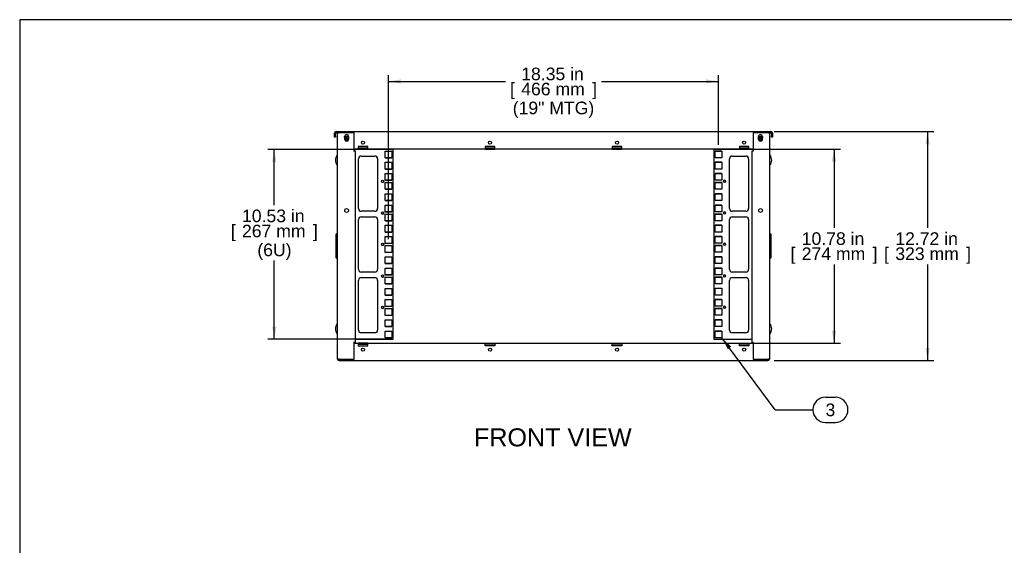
# Model space of a CAD drawing. Header units: inches. Extents: x 0 to 100, y 0 to 75.
# Tile 2 of 17: x 0 to 55, y 46 to 75. Entities that reach past the tile are written whole.
import ezdxf
from ezdxf.enums import TextEntityAlignment as Align

# ---------------------------------------------------------------- set-up
doc = ezdxf.new("R2010")
doc.units = ezdxf.units.IN
doc.header["$MEASUREMENT"] = 0
for name, color, linetype in [('COM57176-16', 7, 'Continuous'), ('COM57177-1', 7, 'Continuous'), ('COM57179-6S', 7, 'Continuous'), ('Default', 7, 'Continuous'), ('HAN13044', 7, 'Continuous'), ('SCS19417', 7, 'Continuous'), ('SCS19496', 7, 'Continuous')]:
    doc.layers.add(name, color=color, linetype=linetype)
doc.styles.add('SEACAD_Arial', font='arial.ttf')
doc.dimstyles.new('WEB', dxfattribs={"dimtxt": 0.7, "dimasz": 0.7, "dimexe": 0.35, "dimexo": 0.35, "dimgap": 0.175, "dimtad": 0, "dimtih": 1, "dimtoh": 1, "dimzin": 4, "dimdsep": 46, "dimtxsty": 'SEACAD_Arial', "dimblk1": '_SE_FILLED', "dimblk2": '_SE_FILLED', "dimsah": 1, "dimcen": 0.35, "dimadec": 0, "dimazin": 0, "dimtfac": 0.8, "dimtdec": 0, "dimtofl": 0, "dimtmove": 0, "dimatfit": 3, "dimfxl": 1, "dimtolj": 1, "dimtzin": 4, "dimarcsym": 0})

# ---------------------------------------------------------------- blocks, each defined once
blk = doc.blocks.new('SEANNOT_GROUP3')
at = {"layer": 'Default', "linetype": 'Continuous'}
blk.add_hatch(color=7, dxfattribs=at).paths.add_polyline_path([(39.542, 56.771), (39.032, 57.265), (39.354, 56.633)])
at = {"layer": 'Default', "color": 7, "linetype": 'Continuous'}
for p, q in [((44.786, 53.963), (45.334, 53.963)), ((41.986, 53.263), (44.086, 53.263)), ((44.786, 52.563), (45.334, 52.563))]:
    blk.add_line(p, q, dxfattribs=at)
blk.add_lwpolyline([(41.986, 53.263), (39.032, 57.265)], dxfattribs=at)
for centre, start, end in [((44.786, 53.263), 90, 270), ((45.334, 53.263), 270, 90)]:
    blk.add_arc(centre, 0.7, start, end, dxfattribs=at)
at = {"layer": 'Default', "color": 7, "linetype": 'Continuous', "style": 'SEACAD_Arial'}
blk.add_text('3', height=0.7, dxfattribs=at).set_placement((44.786, 53.613), align=Align.TOP_LEFT)
blk = doc.blocks.new('SE3')
at = {"layer": 'COM57176-16', "color": 7, "linetype": 'Continuous'}
for p, q in [((17.67, 56.082), (17.67, 68.646)), ((17.756, 68.646), (17.67, 68.646)), ((18.582, 68.646), (17.756, 68.646)), ((18.061, 68.395), (18.061, 68.45)), ((18.279, 68.45), (18.279, 68.395)), ((18.582, 67.646), (18.582, 68.646)), ((41.584, 68.646), (40.758, 68.646)), ((40.758, 68.646), (40.758, 67.646)), ((41.061, 68.395), (41.061, 68.45)), ((41.279, 68.45), (41.279, 68.395)), ((41.67, 68.646), (41.584, 68.646)), ((41.67, 68.646), (41.67, 56.082)), ((18.553, 67.646), (18.553, 67.646)), ((18.553, 67.646), (18.582, 67.646)), ((18.639, 67.646), (18.553, 67.646)), ((18.639, 67.646), (18.639, 56.996)), ((40.701, 67.646), (40.787, 67.646)), ((40.701, 56.996), (40.701, 67.646)), ((40.787, 67.646), (40.758, 67.646)), ((40.787, 67.646), (40.787, 67.646)), ((18.553, 56.996), (18.582, 56.996)), ((18.553, 56.996), (18.553, 56.996)), ((18.639, 56.996), (18.553, 56.996)), ((18.582, 56.082), (18.582, 56.996)), ((18.582, 56.965), (18.811, 56.965)), ((19.342, 56.965), (18.811, 56.965)), ((18.811, 56.965), (18.811, 56.879)), ((19.342, 56.965), (25.873, 56.965)), ((19.342, 56.879), (19.342, 56.965)), ((25.873, 56.965), (26.404, 56.965)), ((25.873, 56.879), (25.873, 56.965)), ((26.404, 56.965), (32.936, 56.965)), ((26.404, 56.965), (26.404, 56.879)), ((32.936, 56.965), (33.467, 56.965)), ((32.936, 56.879), (32.936, 56.965)), ((33.467, 56.965), (39.998, 56.965)), ((33.467, 56.965), (33.467, 56.879)), ((39.998, 56.965), (40.529, 56.965)), ((39.998, 56.879), (39.998, 56.965)), ((40.529, 56.965), (40.758, 56.965)), ((40.529, 56.965), (40.529, 56.879)), ((40.701, 56.996), (40.787, 56.996)), ((40.758, 56.996), (40.758, 56.082)), ((40.787, 56.996), (40.758, 56.996)), ((40.787, 56.996), (40.787, 56.996)), ((18.811, 56.908), (19.342, 56.908)), ((18.811, 56.879), (18.811, 56.825)), ((18.811, 56.825), (19.342, 56.825)), ((19.342, 56.825), (19.342, 56.879)), ((26.404, 56.908), (25.873, 56.908)), ((25.873, 56.825), (25.873, 56.879)), ((26.404, 56.825), (25.873, 56.825)), ((26.404, 56.879), (26.404, 56.825)), ((33.467, 56.908), (32.936, 56.908)), ((32.936, 56.825), (32.936, 56.879)), ((33.467, 56.825), (32.936, 56.825)), ((33.467, 56.879), (33.467, 56.825)), ((40.529, 56.908), (39.998, 56.908)), ((39.998, 56.825), (39.998, 56.879)), ((40.529, 56.825), (39.998, 56.825)), ((40.529, 56.879), (40.529, 56.825)), ((17.756, 56.082), (17.67, 56.082)), ((17.756, 56.082), (17.756, 55.996)), ((17.756, 56.082), (18.582, 56.082)), ((17.756, 55.996), (41.584, 55.996)), ((40.758, 56.082), (41.584, 56.082)), ((41.584, 55.996), (41.584, 56.082)), ((41.67, 56.082), (41.584, 56.082))]:
    blk.add_line(p, q, dxfattribs=at)
for centre, radius in [((18.17, 64.334), 0.106), ((41.17, 64.334), 0.106), ((19.076, 56.607), 0.085), ((26.139, 56.607), 0.085), ((33.201, 56.607), 0.085), ((40.264, 56.607), 0.085)]:
    blk.add_circle(centre, radius, dxfattribs=at)
for centre, radius, start, end in [((18.17, 68.45), 0.109, 0, 180), ((41.17, 68.45), 0.109, 0, 180), ((18.17, 68.293), 0.109, 193.3449, 346.6551), ((41.17, 68.293), 0.109, 193.3449, 346.6551), ((17.756, 56.082), 0.086, 180, 270), ((17.756, 56.082), 0.029, 180, 270), ((41.584, 56.082), 0.086, 270, 0), ((41.584, 56.082), 0.029, 270, 0)]:
    blk.add_arc(centre, radius, start, end, dxfattribs=at)
at = {"layer": 'COM57177-1', "color": 7, "linetype": 'Continuous'}
for p, q in [((17.498, 68.481), (17.498, 68.632)), ((17.498, 68.418), (17.498, 68.481)), ((17.555, 68.418), (17.498, 68.418)), ((17.555, 68.481), (17.555, 68.632)), ((17.555, 68.481), (17.555, 68.418)), ((17.584, 68.718), (17.719, 68.718)), ((17.584, 68.661), (17.719, 68.661)), ((17.719, 68.718), (17.766, 68.718)), ((17.766, 68.661), (17.719, 68.661)), ((17.766, 68.646), (17.766, 68.718)), ((17.766, 68.718), (41.574, 68.718)), ((41.574, 68.718), (41.574, 68.646)), ((41.574, 68.718), (41.62, 68.718)), ((41.62, 68.661), (41.574, 68.661)), ((41.62, 68.718), (41.756, 68.718)), ((41.62, 68.661), (41.756, 68.661)), ((41.785, 68.632), (41.785, 68.481)), ((41.785, 68.418), (41.785, 68.481)), ((41.842, 68.418), (41.785, 68.418)), ((41.842, 68.632), (41.842, 68.481)), ((41.842, 68.481), (41.842, 68.418)), ((19.342, 67.889), (18.81, 67.889)), ((18.81, 67.889), (18.81, 67.835)), ((19.342, 67.835), (19.342, 67.889)), ((26.404, 67.889), (25.873, 67.889)), ((25.873, 67.889), (25.873, 67.835)), ((26.404, 67.835), (26.404, 67.889)), ((33.467, 67.889), (32.935, 67.889)), ((32.935, 67.889), (32.935, 67.835)), ((33.467, 67.835), (33.467, 67.889)), ((40.529, 67.889), (39.998, 67.889)), ((39.998, 67.889), (39.998, 67.835)), ((40.529, 67.835), (40.529, 67.889)), ((18.81, 67.749), (18.582, 67.749)), ((18.81, 67.835), (18.81, 67.749)), ((19.342, 67.806), (18.81, 67.806)), ((18.81, 67.749), (19.342, 67.749)), ((19.342, 67.749), (19.342, 67.835)), ((25.873, 67.749), (19.342, 67.749)), ((25.873, 67.835), (25.873, 67.749)), ((26.404, 67.806), (25.873, 67.806)), ((25.873, 67.749), (26.404, 67.749)), ((26.404, 67.749), (26.404, 67.835)), ((32.935, 67.749), (26.404, 67.749)), ((32.935, 67.835), (32.935, 67.749)), ((33.467, 67.806), (32.935, 67.806)), ((32.935, 67.749), (33.467, 67.749)), ((33.467, 67.749), (33.467, 67.835)), ((39.998, 67.749), (33.467, 67.749)), ((39.998, 67.835), (39.998, 67.749)), ((40.529, 67.806), (39.998, 67.806)), ((39.998, 67.749), (40.529, 67.749)), ((40.529, 67.749), (40.529, 67.835)), ((40.758, 67.749), (40.529, 67.749))]:
    blk.add_line(p, q, dxfattribs=at)
for centre in [(19.076, 68.107), (26.138, 68.107), (33.201, 68.107), (40.263, 68.107)]:
    blk.add_circle(centre, 0.085, dxfattribs=at)
for centre, radius, start, end in [((17.584, 68.632), 0.086, 90, 180), ((17.584, 68.632), 0.029, 90, 180), ((41.756, 68.632), 0.086, 0, 90), ((41.756, 68.632), 0.029, 0, 90)]:
    blk.add_arc(centre, radius, start, end, dxfattribs=at)
at = {"layer": 'COM57179-6S', "color": 7, "linetype": 'Continuous'}
for p, q in [((20.765, 67.718), (18.582, 67.718)), ((18.987, 67.362), (19.733, 67.362)), ((20.307, 67.264), (20.307, 67.639)), ((20.307, 67.639), (20.682, 67.639)), ((20.682, 67.639), (20.682, 67.264)), ((20.765, 57.187), (20.765, 67.718)), ((40.758, 67.718), (38.575, 67.718)), ((38.575, 67.718), (38.575, 57.187)), ((38.657, 67.265), (38.657, 67.64)), ((38.657, 67.64), (39.032, 67.64)), ((39.032, 67.639), (38.657, 67.639)), ((39.032, 67.64), (39.032, 67.265)), ((39.607, 67.362), (40.353, 67.362)), ((18.83, 64.449), (18.83, 67.205)), ((19.89, 67.205), (19.89, 64.449)), ((20.307, 67.265), (20.682, 67.265)), ((20.682, 67.264), (20.307, 67.264)), ((20.307, 66.639), (20.307, 67.014)), ((20.307, 67.014), (20.682, 67.014)), ((20.682, 67.014), (20.682, 66.639)), ((39.032, 67.265), (38.657, 67.265)), ((38.657, 66.64), (38.657, 67.015)), ((38.657, 67.015), (39.032, 67.015)), ((39.032, 67.014), (38.657, 67.014)), ((39.032, 67.015), (39.032, 66.64)), ((39.45, 64.449), (39.45, 67.205)), ((40.51, 67.205), (40.51, 64.449)), ((20.307, 66.64), (20.682, 66.64)), ((20.682, 66.639), (20.307, 66.639)), ((20.307, 66.014), (20.307, 66.389)), ((20.307, 66.389), (20.682, 66.389)), ((20.682, 66.389), (20.682, 66.014)), ((39.032, 66.64), (38.657, 66.64)), ((38.657, 66.015), (38.657, 66.39)), ((38.657, 66.39), (39.032, 66.39)), ((39.032, 66.389), (38.657, 66.389)), ((39.032, 66.39), (39.032, 66.015)), ((20.307, 66.015), (20.682, 66.015)), ((20.682, 66.014), (20.307, 66.014)), ((20.307, 65.514), (20.307, 65.889)), ((20.307, 65.889), (20.682, 65.889)), ((20.682, 65.889), (20.682, 65.514)), ((39.032, 66.015), (38.657, 66.015)), ((38.657, 65.515), (38.657, 65.89)), ((38.657, 65.89), (39.032, 65.89)), ((39.032, 65.889), (38.657, 65.889)), ((39.032, 65.89), (39.032, 65.515)), ((20.307, 65.515), (20.682, 65.515)), ((20.682, 65.514), (20.307, 65.514)), ((20.307, 64.889), (20.307, 65.264)), ((20.307, 65.264), (20.682, 65.264)), ((20.682, 65.264), (20.682, 64.889)), ((39.032, 65.515), (38.657, 65.515)), ((38.657, 64.89), (38.657, 65.265)), ((38.657, 65.265), (39.032, 65.265)), ((39.032, 65.264), (38.657, 65.264)), ((39.032, 65.265), (39.032, 64.89)), ((20.307, 64.89), (20.682, 64.89)), ((20.682, 64.889), (20.307, 64.889)), ((20.307, 64.264), (20.307, 64.639)), ((20.307, 64.639), (20.682, 64.639)), ((20.682, 64.639), (20.682, 64.264)), ((39.032, 64.89), (38.657, 64.89)), ((38.657, 64.265), (38.657, 64.64)), ((38.657, 64.64), (39.032, 64.64)), ((39.032, 64.639), (38.657, 64.639)), ((39.032, 64.64), (39.032, 64.265)), ((19.733, 64.292), (18.987, 64.292)), ((20.307, 64.265), (20.682, 64.265)), ((20.682, 64.264), (20.307, 64.264)), ((20.307, 63.764), (20.307, 64.139)), ((20.307, 64.139), (20.682, 64.139)), ((20.682, 64.139), (20.682, 63.764)), ((39.032, 64.265), (38.657, 64.265)), ((38.657, 63.765), (38.657, 64.14)), ((38.657, 64.14), (39.032, 64.14)), ((39.032, 64.139), (38.657, 64.139)), ((39.032, 64.14), (39.032, 63.765)), ((40.353, 64.292), (39.607, 64.292)), ((18.83, 61.074), (18.83, 63.83)), ((18.987, 63.987), (19.733, 63.987)), ((19.89, 63.83), (19.89, 61.074)), ((20.307, 63.765), (20.682, 63.765)), ((20.682, 63.764), (20.307, 63.764)), ((20.307, 63.139), (20.307, 63.514)), ((20.307, 63.514), (20.682, 63.514)), ((20.682, 63.514), (20.682, 63.139)), ((39.032, 63.765), (38.657, 63.765)), ((38.657, 63.14), (38.657, 63.515)), ((38.657, 63.515), (39.032, 63.515)), ((39.032, 63.514), (38.657, 63.514)), ((39.032, 63.515), (39.032, 63.14)), ((39.45, 61.074), (39.45, 63.83)), ((39.607, 63.987), (40.353, 63.987)), ((40.51, 63.83), (40.51, 61.074)), ((20.307, 63.14), (20.682, 63.14)), ((20.682, 63.139), (20.307, 63.139)), ((39.032, 63.14), (38.657, 63.14)), ((20.307, 62.514), (20.307, 62.889)), ((20.307, 62.889), (20.682, 62.889)), ((20.307, 62.515), (20.682, 62.515)), ((20.682, 62.514), (20.307, 62.514)), ((20.307, 62.014), (20.307, 62.389)), ((20.307, 62.389), (20.682, 62.389)), ((20.682, 62.889), (20.682, 62.514)), ((20.682, 62.389), (20.682, 62.014)), ((38.657, 62.515), (38.657, 62.89)), ((38.657, 62.89), (39.032, 62.89)), ((39.032, 62.889), (38.657, 62.889)), ((39.032, 62.515), (38.657, 62.515)), ((38.657, 62.015), (38.657, 62.39)), ((38.657, 62.39), (39.032, 62.39)), ((39.032, 62.389), (38.657, 62.389)), ((39.032, 62.89), (39.032, 62.515)), ((39.032, 62.39), (39.032, 62.015)), ((20.307, 62.015), (20.682, 62.015)), ((20.682, 62.014), (20.307, 62.014)), ((39.032, 62.015), (38.657, 62.015)), ((20.307, 61.389), (20.307, 61.764)), ((20.307, 61.764), (20.682, 61.764)), ((20.307, 61.39), (20.682, 61.39)), ((20.682, 61.389), (20.307, 61.389)), ((20.682, 61.764), (20.682, 61.389)), ((38.657, 61.39), (38.657, 61.765)), ((38.657, 61.765), (39.032, 61.765)), ((39.032, 61.764), (38.657, 61.764)), ((39.032, 61.39), (38.657, 61.39)), ((39.032, 61.765), (39.032, 61.39)), ((19.733, 60.917), (18.987, 60.917)), ((20.307, 60.764), (20.307, 61.139)), ((20.307, 61.139), (20.682, 61.139)), ((20.307, 60.765), (20.682, 60.765)), ((20.682, 60.764), (20.307, 60.764)), ((20.682, 61.139), (20.682, 60.764)), ((38.657, 60.765), (38.657, 61.14)), ((38.657, 61.14), (39.032, 61.14)), ((39.032, 61.139), (38.657, 61.139)), ((39.032, 60.765), (38.657, 60.765)), ((39.032, 61.14), (39.032, 60.765)), ((40.353, 60.917), (39.607, 60.917)), ((18.83, 57.699), (18.83, 60.455)), ((18.987, 60.612), (19.733, 60.612)), ((19.89, 60.455), (19.89, 57.699)), ((20.307, 60.264), (20.307, 60.639)), ((20.307, 60.639), (20.682, 60.639)), ((20.307, 60.265), (20.682, 60.265)), ((20.682, 60.264), (20.307, 60.264)), ((20.682, 60.639), (20.682, 60.264)), ((38.657, 60.265), (38.657, 60.64)), ((38.657, 60.64), (39.032, 60.64)), ((39.032, 60.639), (38.657, 60.639)), ((39.032, 60.265), (38.657, 60.265)), ((39.032, 60.64), (39.032, 60.265)), ((39.45, 57.699), (39.45, 60.455)), ((39.607, 60.612), (40.353, 60.612)), ((40.51, 60.455), (40.51, 57.699)), ((20.307, 59.639), (20.307, 60.014)), ((20.307, 60.014), (20.682, 60.014)), ((20.682, 60.014), (20.682, 59.639)), ((38.657, 59.64), (38.657, 60.015)), ((38.657, 60.015), (39.032, 60.015)), ((39.032, 60.014), (38.657, 60.014)), ((39.032, 60.015), (39.032, 59.64)), ((20.307, 59.64), (20.682, 59.64)), ((20.682, 59.639), (20.307, 59.639)), ((20.307, 59.014), (20.307, 59.389)), ((20.307, 59.389), (20.682, 59.389)), ((20.682, 59.389), (20.682, 59.014)), ((39.032, 59.64), (38.657, 59.64)), ((38.657, 59.015), (38.657, 59.39)), ((38.657, 59.39), (39.032, 59.39)), ((39.032, 59.389), (38.657, 59.389)), ((39.032, 59.39), (39.032, 59.015)), ((20.307, 59.015), (20.682, 59.015)), ((20.682, 59.014), (20.307, 59.014)), ((20.307, 58.514), (20.307, 58.889)), ((20.307, 58.889), (20.682, 58.889)), ((20.682, 58.889), (20.682, 58.514)), ((39.032, 59.015), (38.657, 59.015)), ((38.657, 58.515), (38.657, 58.89)), ((38.657, 58.89), (39.032, 58.89)), ((39.032, 58.889), (38.657, 58.889)), ((39.032, 58.89), (39.032, 58.515)), ((20.307, 58.515), (20.682, 58.515)), ((20.682, 58.514), (20.307, 58.514)), ((20.307, 57.889), (20.307, 58.264)), ((20.307, 58.264), (20.682, 58.264)), ((20.682, 58.264), (20.682, 57.889)), ((39.032, 58.515), (38.657, 58.515)), ((38.657, 57.89), (38.657, 58.265)), ((38.657, 58.265), (39.032, 58.265)), ((39.032, 58.264), (38.657, 58.264)), ((39.032, 58.265), (39.032, 57.89)), ((19.733, 57.542), (18.987, 57.542)), ((20.307, 57.89), (20.682, 57.89)), ((20.682, 57.889), (20.307, 57.889)), ((20.307, 57.264), (20.307, 57.639)), ((20.307, 57.639), (20.682, 57.639)), ((20.682, 57.639), (20.682, 57.264)), ((39.032, 57.89), (38.657, 57.89)), ((38.657, 57.265), (38.657, 57.64)), ((38.657, 57.64), (39.032, 57.64)), ((39.032, 57.639), (38.657, 57.639)), ((39.032, 57.64), (39.032, 57.265)), ((40.353, 57.542), (39.607, 57.542)), ((18.639, 57.187), (20.765, 57.187)), ((20.307, 57.265), (20.682, 57.265)), ((20.682, 57.264), (20.307, 57.264)), ((38.575, 57.187), (40.701, 57.187)), ((39.032, 57.265), (38.657, 57.265))]:
    blk.add_line(p, q, dxfattribs=at)
for centre in [(20.167, 65.952), (39.172, 65.953), (20.167, 64.202), (39.172, 64.203), (20.167, 62.452), (39.172, 62.453), (20.167, 60.702), (39.172, 60.703), (20.167, 58.952), (39.172, 58.953)]:
    blk.add_circle(centre, 0.0625, dxfattribs=at)
for centre, radius, start, end in [((18.987, 67.205), 0.157, 90, 180), ((19.733, 67.205), 0.157, 0, 90), ((39.607, 67.205), 0.157, 90, 180), ((40.353, 67.205), 0.157, 0, 90), ((20.167, 65.953), 0.0625, 180.4584, 0), ((39.172, 65.952), 0.0625, 0.4584, 180), ((18.987, 64.449), 0.157, 180, 270), ((19.733, 64.449), 0.157, 270, 0), ((20.167, 64.203), 0.0625, 180.4584, 0), ((39.172, 64.202), 0.0625, 0.4584, 180), ((39.607, 64.449), 0.157, 180, 270), ((40.353, 64.449), 0.157, 270, 0), ((18.987, 63.83), 0.157, 90, 180), ((19.733, 63.83), 0.157, 0, 90), ((39.607, 63.83), 0.157, 90, 180), ((40.353, 63.83), 0.157, 0, 90), ((20.167, 62.453), 0.0625, 180.4583, 0), ((39.172, 62.452), 0.0625, 0.4584, 180), ((18.987, 61.074), 0.157, 180, 270), ((19.733, 61.074), 0.157, 270, 0), ((39.172, 60.702), 0.0625, 0.4584, 180), ((39.607, 61.074), 0.157, 180, 270), ((40.353, 61.074), 0.157, 270, 0), ((18.987, 60.455), 0.157, 90, 180), ((19.733, 60.455), 0.157, 0, 90), ((20.167, 60.703), 0.0625, 180.4584, 0), ((39.607, 60.455), 0.157, 90, 180), ((40.353, 60.455), 0.157, 0, 90), ((20.167, 58.953), 0.0625, 180.4584, 0), ((39.172, 58.952), 0.0625, 0.4583, 180), ((18.987, 57.699), 0.157, 180, 270), ((19.733, 57.699), 0.157, 270, 0), ((39.607, 57.699), 0.157, 180, 270), ((40.353, 57.699), 0.157, 270, 0)]:
    blk.add_arc(centre, radius, start, end, dxfattribs=at)
at = {"layer": 'HAN13044', "color": 7, "linetype": 'Continuous'}
for p, q in [((17.595, 63.025), (17.633, 63.063)), ((17.595, 61.703), (17.595, 63.025)), ((17.633, 63.063), (17.67, 63.063)), ((17.633, 63.063), (17.633, 61.665)), ((41.67, 63.063), (41.706, 63.063)), ((41.706, 61.665), (41.706, 63.063)), ((41.745, 63.025), (41.706, 63.063)), ((41.745, 63.025), (41.745, 61.703)), ((17.633, 61.665), (17.595, 61.703)), ((17.67, 61.665), (17.633, 61.665)), ((41.67, 61.665), (41.706, 61.665)), ((41.706, 61.665), (41.745, 61.703))]:
    blk.add_line(p, q, dxfattribs=at)
at = {"layer": 'SCS19417', "color": 7, "linetype": 'Continuous'}
for p, q in [((18.188, 68.421), (18.151, 68.421)), ((18.151, 68.421), (18.151, 68.361)), ((18.188, 68.361), (18.188, 68.421)), ((41.188, 68.421), (41.151, 68.421)), ((41.151, 68.421), (41.151, 68.361)), ((41.188, 68.361), (41.188, 68.421)), ((18.151, 68.361), (18.051, 68.361)), ((18.051, 68.307), (18.151, 68.307)), ((18.097, 68.32), (18.097, 68.347)), ((18.097, 68.347), (18.151, 68.347)), ((18.151, 68.32), (18.097, 68.32)), ((18.151, 68.347), (18.151, 68.361)), ((18.151, 68.307), (18.151, 68.32)), ((18.151, 68.307), (18.151, 68.246)), ((18.151, 68.246), (18.188, 68.246)), ((18.288, 68.361), (18.188, 68.361)), ((18.188, 68.361), (18.188, 68.347)), ((18.188, 68.347), (18.243, 68.347)), ((18.243, 68.32), (18.188, 68.32)), ((18.188, 68.32), (18.188, 68.307)), ((18.188, 68.307), (18.288, 68.307)), ((18.188, 68.246), (18.188, 68.307)), ((18.243, 68.347), (18.243, 68.32)), ((41.151, 68.361), (41.051, 68.361)), ((41.051, 68.307), (41.151, 68.307)), ((41.097, 68.32), (41.097, 68.347)), ((41.097, 68.347), (41.151, 68.347)), ((41.151, 68.32), (41.097, 68.32)), ((41.151, 68.347), (41.151, 68.361)), ((41.151, 68.307), (41.151, 68.32)), ((41.151, 68.307), (41.151, 68.246)), ((41.151, 68.246), (41.188, 68.246)), ((41.288, 68.361), (41.188, 68.361)), ((41.188, 68.361), (41.188, 68.347)), ((41.188, 68.347), (41.243, 68.347)), ((41.243, 68.32), (41.188, 68.32)), ((41.188, 68.32), (41.188, 68.307)), ((41.188, 68.307), (41.288, 68.307)), ((41.188, 68.246), (41.188, 68.307)), ((41.243, 68.347), (41.243, 68.32))]:
    blk.add_line(p, q, dxfattribs=at)
for centre, start, end in [((18.17, 68.334), 12.4742, 167.5258), ((41.17, 68.334), 12.4742, 167.5258), ((18.17, 68.334), 167.5258, 192.4742), ((18.17, 68.334), 192.4742, 347.5258), ((18.17, 68.334), 347.5258, 12.4742), ((41.17, 68.334), 167.5258, 192.4742), ((41.17, 68.334), 192.4742, 347.5258), ((41.17, 68.334), 347.5258, 12.4742)]:
    blk.add_arc(centre, 0.125, start, end, dxfattribs=at)
at = {"layer": 'SCS19496', "color": 7, "linetype": 'Continuous'}
for p, q in [((17.66, 67.43), (17.647, 67.43)), ((41.692, 67.43), (41.68, 67.43)), ((17.647, 66.85), (17.66, 66.85)), ((41.68, 66.85), (41.692, 66.85)), ((17.66, 58.055), (17.647, 58.055)), ((41.692, 58.055), (41.68, 58.055)), ((17.647, 57.475), (17.66, 57.475)), ((41.68, 57.475), (41.692, 57.475))]:
    blk.add_line(p, q, dxfattribs=at)
for centre, radius, start, end in [((18.078, 67.122), 0.534, 145.3645, 178.1109), ((17.647, 67.42), 0.01, 90, 145.3645), ((17.66, 67.42), 0.01, 0, 90), ((41.68, 67.42), 0.01, 90, 180), ((41.692, 67.42), 0.01, 34.6355, 90), ((41.261, 67.122), 0.534, 1.8891, 34.6355), ((18.078, 67.158), 0.534, 181.8891, 214.6355), ((17.647, 66.86), 0.01, 214.6355, 270), ((17.66, 66.86), 0.01, 270, 0), ((41.68, 66.86), 0.01, 180, 270), ((41.692, 66.86), 0.01, 270, 325.3645), ((41.261, 67.158), 0.534, 325.3645, 358.1109), ((18.078, 57.747), 0.534, 145.3645, 178.1109), ((17.647, 58.045), 0.01, 90, 145.3645), ((17.66, 58.045), 0.01, 0, 90), ((41.68, 58.045), 0.01, 90, 180), ((41.692, 58.045), 0.01, 34.6355, 90), ((41.261, 57.747), 0.534, 1.8891, 34.6355), ((18.078, 57.783), 0.534, 181.8891, 214.6355), ((17.647, 57.485), 0.01, 214.6355, 270), ((17.66, 57.485), 0.01, 270, 0), ((41.68, 57.485), 0.01, 180, 270), ((41.692, 57.485), 0.01, 270, 325.3645), ((41.261, 57.783), 0.534, 325.3645, 358.1109)]:
    blk.add_arc(centre, radius, start, end, dxfattribs=at)
blk = doc.blocks.new('DMBLK89')
at = {"layer": 'Default', "linetype": 'Continuous', "transparency": 16777216}
for points in [[(45.376, 67.049), (45.26, 67.749), (45.143, 67.049)], [(45.376, 57.665), (45.143, 57.665), (45.26, 56.965)]]:
    blk.add_hatch(color=7, dxfattribs=at).paths.add_polyline_path(points)
at = {"layer": 'Default', "color": 7, "linetype": 'Continuous', "transparency": 16777216}
for p, q in [((40.348, 67.749), (45.61, 67.749)), ((45.26, 67.749), (45.26, 63.372)), ((45.26, 61.342), (45.26, 56.965)), ((37.082, 56.965), (45.61, 56.965))]:
    blk.add_line(p, q, dxfattribs=at)
at = {"layer": 'Default', "color": 7, "linetype": 'Continuous', "transparency": 16777216, "style": 'SEACAD_Arial'}
for s, p in [('10.78 in', (43.464, 63.127)), ('[', (42.84, 62.287)), ('274 mm', (43.464, 62.287)), (']', (47.405, 62.287))]:
    blk.add_text(s, height=0.7, dxfattribs=at).set_placement(p, align=Align.TOP_LEFT)
blk = doc.blocks.new('_SE_FILLED')
at = {"color": 0}
blk.add_line((0, 0), (-1, 0), dxfattribs=at)
blk.add_solid([(0, 0), (-1, -0.1665), (-1, 0.1665), (0, 0)], dxfattribs=at)
blk = doc.blocks.new('DMBLK90')
at = {"layer": 'Default', "linetype": 'Continuous', "transparency": 16777216}
for points in [[(50.576, 68.018), (50.46, 68.718), (50.343, 68.018)], [(50.576, 56.696), (50.343, 56.696), (50.46, 55.996)]]:
    blk.add_hatch(color=7, dxfattribs=at).paths.add_polyline_path(points)
at = {"layer": 'Default', "color": 7, "linetype": 'Continuous', "transparency": 16777216}
for p, q in [((41.924, 68.718), (50.81, 68.718)), ((50.46, 68.718), (50.46, 63.372)), ((50.46, 61.342), (50.46, 55.996)), ((41.934, 55.996), (50.81, 55.996))]:
    blk.add_line(p, q, dxfattribs=at)
at = {"layer": 'Default', "color": 7, "linetype": 'Continuous', "transparency": 16777216, "style": 'SEACAD_Arial'}
for s, p in [('12.72 in', (48.664, 63.127)), ('[', (48.04, 62.287)), ('323 mm', (48.664, 62.287)), (']', (52.605, 62.287))]:
    blk.add_text(s, height=0.7, dxfattribs=at).set_placement(p, align=Align.TOP_LEFT)
blk = doc.blocks.new('DMBLK91')
at = {"layer": 'Default', "linetype": 'Continuous', "transparency": 16777216}
for points in [[(21.195, 71.622), (20.495, 71.506), (21.195, 71.389)], [(38.145, 71.622), (38.145, 71.389), (38.845, 71.506)]]:
    blk.add_hatch(color=7, dxfattribs=at).paths.add_polyline_path(points)
at = {"layer": 'Default', "color": 7, "linetype": 'Continuous', "transparency": 16777216}
for p, q in [((20.495, 62.739), (20.495, 71.856)), ((38.845, 67.99), (38.845, 71.856)), ((20.495, 71.506), (27.005, 71.506)), ((32.334, 71.506), (38.845, 71.506))]:
    blk.add_line(p, q, dxfattribs=at)
at = {"layer": 'Default', "color": 7, "linetype": 'Continuous', "transparency": 16777216, "style": 'SEACAD_Arial'}
for s, p in [('18.35 in', (27.874, 72.276)), ('[', (27.25, 71.436)), ('466 mm', (27.874, 71.436)), (']', (31.815, 71.436)), ('(19" MTG)', (27.402, 70.386))]:
    blk.add_text(s, height=0.7, dxfattribs=at).set_placement(p, align=Align.TOP_LEFT)
blk = doc.blocks.new('DMBLK92')
at = {"layer": 'Default', "linetype": 'Continuous', "transparency": 16777216}
for points in [[(14.034, 67.018), (14.267, 67.018), (14.15, 67.718)], [(14.034, 57.887), (14.15, 57.187), (14.267, 57.887)]]:
    blk.add_hatch(color=7, dxfattribs=at).paths.add_polyline_path(points)
at = {"layer": 'Default', "color": 7, "linetype": 'Continuous', "transparency": 16777216}
for p, q in [((20.415, 67.718), (13.8, 67.718)), ((14.15, 64.635), (14.15, 67.718)), ((14.15, 57.187), (14.15, 61.555)), ((20.415, 57.187), (13.8, 57.187))]:
    blk.add_line(p, q, dxfattribs=at)
at = {"layer": 'Default', "color": 7, "linetype": 'Continuous', "transparency": 16777216, "style": 'SEACAD_Arial'}
for s, p in [('10.53 in', (12.355, 64.39)), ('[', (11.731, 63.55)), ('267 mm', (12.355, 63.55)), (']', (16.296, 63.55)), ('(6U)', (13.207, 62.5))]:
    blk.add_text(s, height=0.7, dxfattribs=at).set_placement(p, align=Align.TOP_LEFT)

msp = doc.modelspace()

# ---------------------------------------------------------------- linework, layer by layer
at = {"layer": 'Default', "color": 7, "linetype": 'Continuous'}
for p, q in [((99.937, 74.937), (0, 74.937)), ((0, 74.937), (0, 0))]:
    msp.add_line(p, q, dxfattribs=at)

# ---------------------------------------------------------------- block references
at = {"layer": 'Default'}
for name in ['SE3', 'SEANNOT_GROUP3']:
    msp.add_blockref(name, (0, 0), dxfattribs=at)

# ---------------------------------------------------------------- texts
at = {"layer": 'Default', "color": 7, "linetype": 'Continuous', "style": 'SEACAD_Arial'}
msp.add_text('FRONT VIEW', height=1, dxfattribs=at).set_placement((25.246, 52.236), align=Align.TOP_LEFT)

# ---------------------------------------------------------------- dimensions: what is measured, and where the dimension line sits
at = {"layer": 'Default', "color": 7, "linetype": 'Continuous'}
dim = msp.add_linear_dim(base=(38.845, 71.506), p1=(20.495, 62.389), p2=(38.845, 67.64), text='\\A1;<>\\P(19" MTG)', dimstyle='WEB', override={"dimpost": '\\X'}, dxfattribs=at)
dim.commit()
dim.dimension.update_dxf_attribs({"geometry": 'DMBLK91', "text_midpoint": (29.67, 71.506), "dimtype": 160})
for base, p1, p2, angle, text, picture, middle, dimtype in [((50.46, 68.718), (41.574, 68.718), (41.584, 55.996), 270.045, '\\A1;<>', 'DMBLK90', (50.46, 62.357), 161), ((14.15, 57.187), (20.765, 57.187), (20.765, 67.718), 90, '\\A1;<>\\P(6U)', 'DMBLK92', (14.15, 63.62), 161), ((45.26, 56.965), (39.998, 67.749), (36.732, 56.965), 90, '\\A1;<>', 'DMBLK89', (45.26, 62.357), 160)]:
    dim = msp.add_linear_dim(base=base, p1=p1, p2=p2, angle=angle, text=text, dimstyle='WEB', override={"dimpost": '\\X'}, dxfattribs=at)
    dim.commit()
    dim.dimension.update_dxf_attribs({"geometry": picture, "text_midpoint": middle, "dimtype": dimtype})

doc.saveas('drawing.dxf')
